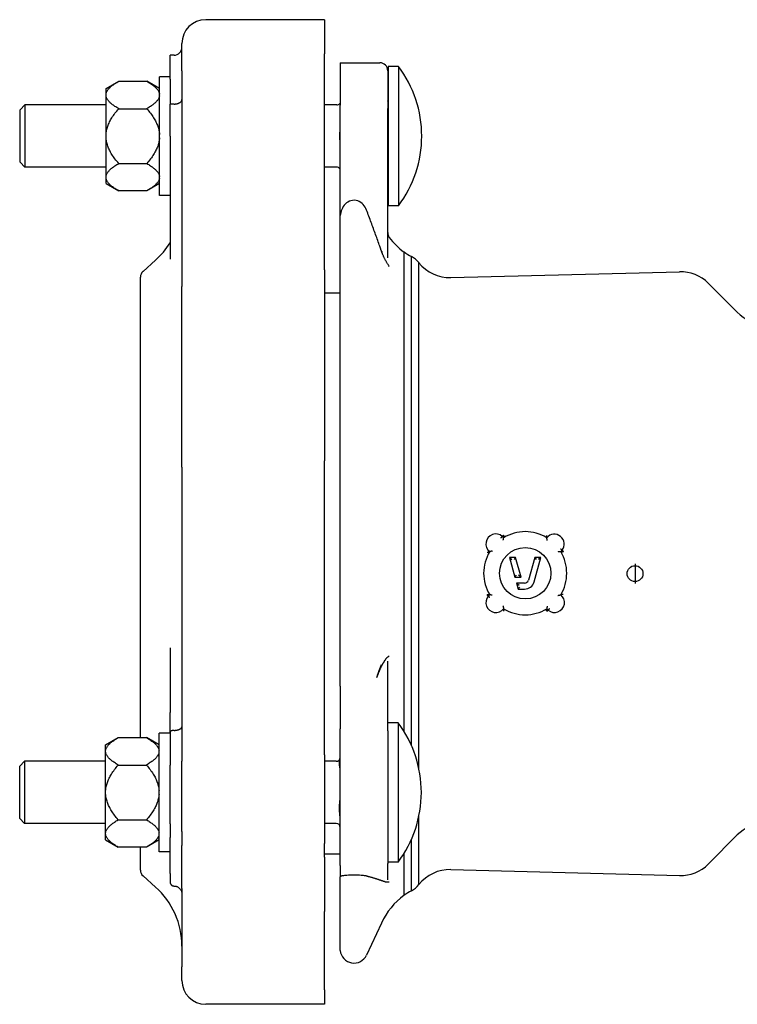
# Model space of a CAD drawing. Header units: millimetres. Extents: x 287 to 4370, y 26 to 844.
# Tile 2 of 5: x 569 to 750, y 289 to 538. Entities that reach past the tile are written whole.
import ezdxf

# ---------------------------------------------------------------- set-up
doc = ezdxf.new("R2010")
doc.units = ezdxf.units.MM
doc.layers.add('DETAIL', color=2, linetype='Continuous')
doc.layers.add('ORIGIN', color=6, linetype='Continuous')

msp = doc.modelspace()

# ---------------------------------------------------------------- linework, layer by layer
at = {"layer": 'DETAIL'}
for p, q in [((645.57, 537.89), (615.57, 537.89)), ((645.57, 537.89), (645.57, 529.24)), ((609.57, 525), (609.57, 531.89)), ((606.57, 522.91), (606.57, 528.93)), ((607.57, 528.93), (606.57, 528.93)), ((645.57, 474.75), (645.57, 529.24)), ((609.57, 525), (609.57, 470.52)), ((649.57, 527), (649.57, 516.32)), ((649.57, 527), (659.57, 527)), ((661.57, 525), (661.57, 515.47)), ((661.67, 526.1), (661.67, 490.9)), ((664.28, 526.1), (661.67, 526.1)), ((664.28, 526.1), (664.28, 490.9)), ((590.39, 520.5), (593.59, 522.35)), ((593.59, 522.35), (600.69, 522.35)), ((603.89, 520.5), (600.69, 522.35)), ((603.89, 493.5), (603.89, 523.5)), ((606.57, 523.5), (603.89, 523.5)), ((606.57, 522.91), (606.57, 516.59)), ((590.39, 519.1), (590.39, 520.5)), ((590.39, 518.67), (590.39, 519.1)), ((590.39, 508.94), (590.39, 518.67)), ((568.67, 515.13), (569.89, 516.35)), ((568.67, 501.87), (568.67, 515.13)), ((569.89, 516.35), (569.89, 500.65)), ((590.39, 516.35), (569.89, 516.35)), ((593.59, 515.42), (600.69, 515.42)), ((607.57, 516.59), (606.57, 516.59)), ((606.57, 508.49), (606.57, 516.59)), ((648.67, 516.35), (645.57, 516.35)), ((649.57, 488.41), (649.57, 516.32)), ((661.57, 479.82), (661.57, 515.47)), ((590.39, 508.06), (590.39, 508.94)), ((590.39, 498.33), (590.39, 508.06)), ((606.57, 508.49), (606.57, 482.18)), ((568.67, 501.87), (569.89, 500.65)), ((590.39, 500.65), (569.89, 500.65)), ((593.59, 501.57), (600.69, 501.57)), ((648.67, 500.65), (645.57, 500.65)), ((590.39, 497.89), (590.39, 498.33)), ((590.39, 496.49), (590.39, 497.89)), ((590.39, 496.49), (593.59, 494.65)), ((603.89, 496.49), (600.69, 494.65)), ((600.69, 494.65), (593.59, 494.65)), ((606.57, 493.5), (603.89, 493.5)), ((664.28, 490.9), (661.67, 490.9)), ((649.57, 369.6), (649.57, 488.41)), ((606.57, 482.18), (606.57, 477.43)), ((661.57, 477.72), (661.57, 479.82)), ((665.7, 358.13), (665.7, 479.22)), ((667.59, 354.53), (667.59, 478.08)), ((599.74, 474.34), (602.88, 477.14)), ((669.44, 348.76), (669.44, 476.53)), ((599.07, 356.6), (599.07, 472.85)), ((645.57, 474.75), (645.57, 426.45)), ((677.53, 472.75), (735.26, 474.24)), ((609.57, 424.88), (609.57, 470.52)), ((749.91, 463.99), (742.59, 471.31)), ((649.57, 468.85), (645.57, 468.85)), ((645.57, 352.23), (645.57, 426.45)), ((609.57, 424.88), (609.57, 350.66)), ((690.52, 407.41), (690.52, 407.41)), ((690.85, 407.07), (690.52, 407.41)), ((705.28, 403.56), (705.64, 403.91)), ((692.31, 402.1), (692.97, 401.6)), ((692.31, 402.1), (693.71, 397.1)), ((693.87, 402.1), (692.31, 402.1)), ((693.87, 402.1), (693.49, 401.6)), ((695.27, 397.1), (693.87, 402.1)), ((698.74, 402.1), (697.13, 396.33)), ((698.57, 395.93), (700.3, 402.1)), ((698.74, 402.1), (699.12, 401.6)), ((700.3, 402.1), (698.74, 402.1)), ((700.3, 402.1), (699.64, 401.6)), ((693.71, 397.1), (694.09, 397.6)), ((693.71, 397.1), (695.27, 397.1)), ((696.16, 395.6), (694.13, 395.6)), ((694.13, 395.6), (694.79, 395.1)), ((694.13, 395.6), (694.55, 394.1)), ((695.27, 397.1), (694.61, 397.6)), ((694.55, 394.1), (694.93, 394.6)), ((694.55, 394.1), (696.16, 394.1)), ((687.34, 392.64), (686.97, 392.29)), ((686.97, 392.29), (686.97, 392.29)), ((701.76, 389.13), (702.11, 388.78)), ((702.11, 388.78), (702.11, 388.78)), ((606.57, 379.22), (606.57, 372.97)), ((661.57, 358.34), (661.57, 375.92)), ((606.57, 372.97), (606.57, 362.91)), ((649.57, 369.6), (649.57, 368.07)), ((649.57, 368.07), (649.57, 358.77)), ((606.57, 357.94), (606.57, 362.91)), ((649.57, 324.29), (649.57, 358.77)), ((664.18, 360.35), (661.57, 360.35)), ((661.57, 358.34), (661.57, 324.79)), ((664.18, 360.35), (664.18, 325.15)), ((590.29, 354.75), (593.49, 356.6)), ((593.49, 356.6), (600.59, 356.6)), ((603.79, 354.75), (600.59, 356.6)), ((603.79, 327.75), (603.79, 357.75)), ((606.57, 357.75), (603.79, 357.75)), ((606.57, 357.94), (606.57, 349.62)), ((590.29, 353.35), (590.29, 354.75)), ((590.29, 352.92), (590.29, 353.35)), ((590.29, 343.19), (590.29, 352.92)), ((609.57, 332.84), (609.57, 350.66)), ((645.57, 352.23), (645.57, 329.84)), ((568.57, 349.38), (569.79, 350.6)), ((568.57, 336.12), (568.57, 349.38)), ((569.79, 350.6), (569.79, 334.9)), ((590.29, 350.6), (569.79, 350.6)), ((593.49, 349.67), (600.59, 349.67)), ((606.57, 334.82), (606.57, 349.62)), ((648.57, 350.6), (645.57, 350.6)), ((590.29, 342.31), (590.29, 343.19)), ((590.29, 332.58), (590.29, 342.31)), ((568.57, 336.12), (569.79, 334.9)), ((593.49, 335.82), (600.59, 335.82)), ((669.44, 319.47), (669.44, 336.73)), ((590.29, 334.9), (569.79, 334.9)), ((606.57, 334.82), (606.57, 331.36)), ((648.57, 334.9), (645.57, 334.9)), ((590.29, 332.14), (590.29, 332.58)), ((590.29, 330.74), (590.29, 332.14)), ((590.29, 330.74), (593.49, 328.9)), ((603.79, 330.74), (600.59, 328.9)), ((606.57, 322.28), (606.57, 331.36)), ((609.57, 332.84), (609.57, 329.37)), ((667.59, 317.91), (667.59, 330.97)), ((749.91, 332), (742.59, 324.68)), ((600.59, 328.9), (593.49, 328.9)), ((599.07, 323.15), (599.07, 328.9)), ((609.57, 318.44), (609.57, 329.37)), ((645.57, 326.38), (645.57, 329.84)), ((606.57, 327.75), (603.79, 327.75)), ((649.57, 327.15), (645.57, 327.15)), ((645.57, 326.38), (645.57, 312.65)), ((665.7, 316.78), (665.7, 327.37)), ((649.57, 324.29), (649.57, 321.47)), ((664.18, 325.15), (661.57, 325.15)), ((661.57, 320.66), (661.57, 324.79)), ((599.74, 321.66), (602.88, 318.85)), ((606.57, 322.28), (606.57, 320.13)), ((649.57, 302.81), (649.57, 321.47)), ((677.53, 323.25), (735.26, 321.76)), ((609.57, 318.44), (609.57, 298.69)), ((645.57, 292.89), (645.57, 312.65)), ((659.99, 309.75), (656.23, 301.67)), ((609.57, 295.24), (609.57, 298.69)), ((645.57, 292.89), (645.57, 289.24)), ((645.57, 289.24), (615.57, 289.24))]:
    msp.add_line(p, q, dxfattribs=at)
at = {"layer": 'DETAIL', "flags": 128}
for points in [[(590.39, 519.1), (590.41, 519.23), (590.44, 519.36), (590.48, 519.49), (590.53, 519.62), (590.59, 519.75), (590.66, 519.88), (590.74, 520.01), (590.83, 520.14), (590.92, 520.27), (591.03, 520.4), (591.15, 520.53), (591.27, 520.67), (591.41, 520.8), (591.56, 520.93), (591.71, 521.07), (591.88, 521.21), (592.05, 521.34), (592.24, 521.48), (592.44, 521.62), (592.65, 521.76), (592.86, 521.91), (593.09, 522.05), (593.34, 522.2), (593.59, 522.35)], [(600.69, 522.35), (600.94, 522.2), (601.18, 522.05), (601.41, 521.91), (601.63, 521.76), (601.84, 521.62), (602.04, 521.48), (602.23, 521.34), (602.4, 521.21), (602.57, 521.07), (602.72, 520.93), (602.87, 520.8), (603.01, 520.67), (603.13, 520.53), (603.25, 520.4), (603.36, 520.27), (603.45, 520.14), (603.54, 520.01), (603.62, 519.88), (603.69, 519.75), (603.75, 519.62), (603.8, 519.49), (603.84, 519.36), (603.87, 519.23), (603.89, 519.1)], [(593.59, 515.42), (593.34, 515.57), (593.09, 515.72), (592.86, 515.86), (592.65, 516.01), (592.44, 516.15), (592.24, 516.29), (592.05, 516.43), (591.88, 516.56), (591.71, 516.7), (591.56, 516.84), (591.41, 516.97), (591.27, 517.1), (591.15, 517.24), (591.03, 517.37), (590.92, 517.5), (590.83, 517.63), (590.74, 517.76), (590.66, 517.89), (590.59, 518.02), (590.53, 518.15), (590.48, 518.28), (590.44, 518.41), (590.41, 518.54), (590.39, 518.67)], [(603.89, 518.67), (603.87, 518.54), (603.84, 518.41), (603.8, 518.28), (603.75, 518.15), (603.69, 518.02), (603.62, 517.89), (603.54, 517.76), (603.45, 517.63), (603.36, 517.5), (603.25, 517.37), (603.13, 517.24), (603.01, 517.1), (602.87, 516.97), (602.72, 516.84), (602.57, 516.7), (602.4, 516.56), (602.23, 516.43), (602.04, 516.29), (601.84, 516.15), (601.63, 516.01), (601.41, 515.86), (601.18, 515.72), (600.94, 515.57), (600.69, 515.42)], [(607.57, 516.59), (607.7, 516.59), (607.83, 516.6), (607.96, 516.61), (608.09, 516.62), (608.22, 516.65), (608.34, 516.67), (608.46, 516.7), (608.58, 516.74), (608.69, 516.78), (608.79, 516.82), (608.89, 516.86), (608.99, 516.91), (609.08, 516.97), (609.16, 517.02), (609.24, 517.08), (609.3, 517.14), (609.37, 517.21), (609.42, 517.28), (609.46, 517.34), (609.5, 517.41), (609.53, 517.48), (609.55, 517.56), (609.57, 517.63), (609.57, 517.7)], [(590.39, 508.94), (590.41, 509.2), (590.44, 509.45), (590.48, 509.71), (590.53, 509.97), (590.59, 510.23), (590.66, 510.49), (590.74, 510.75), (590.83, 511.01), (590.92, 511.27), (591.03, 511.53), (591.15, 511.8), (591.27, 512.06), (591.41, 512.33), (591.56, 512.6), (591.71, 512.87), (591.88, 513.14), (592.05, 513.41), (592.24, 513.69), (592.44, 513.97), (592.65, 514.26), (592.86, 514.54), (593.09, 514.83), (593.34, 515.13), (593.59, 515.42)], [(600.69, 515.42), (600.94, 515.13), (601.18, 514.83), (601.41, 514.54), (601.63, 514.26), (601.84, 513.97), (602.04, 513.69), (602.23, 513.41), (602.4, 513.14), (602.57, 512.87), (602.72, 512.6), (602.87, 512.33), (603.01, 512.06), (603.13, 511.8), (603.25, 511.53), (603.36, 511.27), (603.45, 511.01), (603.54, 510.75), (603.62, 510.49), (603.69, 510.23), (603.75, 509.97), (603.8, 509.71), (603.84, 509.45), (603.87, 509.2), (603.89, 508.94)], [(649.57, 516.76), (649.56, 516.76), (649.56, 516.76), (649.55, 516.76), (649.55, 516.76), (649.54, 516.76), (649.53, 516.75), (649.53, 516.75), (649.52, 516.75), (649.52, 516.75), (649.51, 516.75), (649.51, 516.75), (649.5, 516.75), (649.5, 516.75), (649.49, 516.75), (649.49, 516.75), (649.49, 516.75), (649.48, 516.75), (649.48, 516.75), (649.48, 516.75), (649.47, 516.75), (649.47, 516.75), (649.47, 516.75), (649.47, 516.75), (649.47, 516.75)], [(649.57, 506.9), (649.56, 507.03), (649.55, 507.17), (649.53, 507.31), (649.52, 507.45), (649.51, 507.59), (649.5, 507.74), (649.49, 507.88), (649.48, 508.01), (649.48, 508.15), (649.47, 508.29), (649.47, 508.42), (649.47, 508.55), (649.47, 508.68), (649.47, 508.81), (649.48, 508.95), (649.48, 509.08), (649.49, 509.22), (649.5, 509.36), (649.51, 509.5), (649.52, 509.64), (649.53, 509.78), (649.55, 509.92), (649.56, 510.06), (649.57, 510.2)], [(593.59, 501.57), (593.34, 501.87), (593.09, 502.16), (592.86, 502.45), (592.65, 502.74), (592.44, 503.02), (592.24, 503.3), (592.05, 503.58), (591.88, 503.85), (591.71, 504.13), (591.56, 504.4), (591.41, 504.67), (591.27, 504.93), (591.15, 505.2), (591.03, 505.46), (590.92, 505.72), (590.83, 505.99), (590.74, 506.25), (590.66, 506.51), (590.59, 506.76), (590.53, 507.02), (590.48, 507.28), (590.44, 507.54), (590.41, 507.8), (590.39, 508.06)], [(603.89, 508.06), (603.87, 507.8), (603.84, 507.54), (603.8, 507.28), (603.75, 507.02), (603.69, 506.76), (603.62, 506.51), (603.54, 506.25), (603.45, 505.99), (603.36, 505.72), (603.25, 505.46), (603.13, 505.2), (603.01, 504.93), (602.87, 504.67), (602.72, 504.4), (602.57, 504.13), (602.4, 503.85), (602.23, 503.58), (602.04, 503.3), (601.84, 503.02), (601.63, 502.74), (601.41, 502.45), (601.18, 502.16), (600.94, 501.87), (600.69, 501.57)], [(590.39, 498.33), (590.41, 498.46), (590.44, 498.59), (590.48, 498.72), (590.53, 498.85), (590.59, 498.98), (590.66, 499.11), (590.74, 499.24), (590.83, 499.37), (590.92, 499.5), (591.03, 499.63), (591.15, 499.76), (591.27, 499.89), (591.41, 500.03), (591.56, 500.16), (591.71, 500.29), (591.88, 500.43), (592.05, 500.57), (592.24, 500.71), (592.44, 500.85), (592.65, 500.99), (592.86, 501.13), (593.09, 501.28), (593.34, 501.42), (593.59, 501.57)], [(600.69, 501.57), (600.94, 501.42), (601.18, 501.28), (601.41, 501.13), (601.63, 500.99), (601.84, 500.85), (602.04, 500.71), (602.23, 500.57), (602.4, 500.43), (602.57, 500.29), (602.72, 500.16), (602.87, 500.03), (603.01, 499.89), (603.13, 499.76), (603.25, 499.63), (603.36, 499.5), (603.45, 499.37), (603.54, 499.24), (603.62, 499.11), (603.69, 498.98), (603.75, 498.85), (603.8, 498.72), (603.84, 498.59), (603.87, 498.46), (603.89, 498.33)], [(649.57, 500.24), (649.56, 500.24), (649.55, 500.24), (649.53, 500.24), (649.52, 500.24), (649.51, 500.24), (649.5, 500.24), (649.49, 500.24), (649.48, 500.24), (649.48, 500.24), (649.47, 500.25), (649.47, 500.25), (649.47, 500.25), (649.47, 500.25), (649.47, 500.25), (649.48, 500.25), (649.48, 500.25), (649.49, 500.25), (649.5, 500.25), (649.51, 500.25), (649.52, 500.25), (649.53, 500.26), (649.55, 500.26), (649.56, 500.26), (649.57, 500.26)], [(593.59, 494.65), (593.34, 494.8), (593.09, 494.94), (592.86, 495.09), (592.65, 495.23), (592.44, 495.37), (592.24, 495.51), (592.05, 495.65), (591.88, 495.79), (591.71, 495.92), (591.56, 496.06), (591.41, 496.19), (591.27, 496.33), (591.15, 496.46), (591.03, 496.59), (590.92, 496.72), (590.83, 496.85), (590.74, 496.98), (590.66, 497.11), (590.59, 497.24), (590.53, 497.37), (590.48, 497.5), (590.44, 497.63), (590.41, 497.76), (590.39, 497.89)], [(603.89, 497.89), (603.87, 497.76), (603.84, 497.63), (603.8, 497.5), (603.75, 497.37), (603.69, 497.24), (603.62, 497.11), (603.54, 496.98), (603.45, 496.85), (603.36, 496.72), (603.25, 496.59), (603.13, 496.46), (603.01, 496.33), (602.87, 496.19), (602.72, 496.06), (602.57, 495.92), (602.4, 495.79), (602.23, 495.65), (602.04, 495.51), (601.84, 495.37), (601.63, 495.23), (601.41, 495.09), (601.18, 494.94), (600.94, 494.8), (600.69, 494.65)], [(656.23, 489.82), (656.07, 490.18), (655.87, 490.54), (655.64, 490.89), (655.39, 491.2), (655.09, 491.49), (654.75, 491.75), (654.38, 491.97), (654, 492.13), (653.57, 492.24), (653.14, 492.28), (652.71, 492.26), (652.27, 492.18), (651.87, 492.04), (651.5, 491.84), (651.14, 491.6), (650.83, 491.32), (650.56, 491.02), (650.32, 490.68), (650.11, 490.32), (649.94, 489.96), (649.8, 489.6), (649.7, 489.21), (649.62, 488.81), (649.57, 488.41)], [(659.57, 480.67), (659.44, 481.03), (659.31, 481.4), (659.18, 481.77), (659.05, 482.14), (658.91, 482.52), (658.78, 482.89), (658.65, 483.26), (658.51, 483.64), (658.38, 484.02), (658.24, 484.39), (658.1, 484.77), (657.96, 485.15), (657.82, 485.54), (657.68, 485.92), (657.54, 486.3), (657.4, 486.69), (657.25, 487.07), (657.11, 487.46), (656.96, 487.85), (656.82, 488.24), (656.67, 488.63), (656.52, 489.03), (656.37, 489.42), (656.23, 489.82)], [(660.13, 479.1), (660.11, 479.17), (660.08, 479.23), (660.06, 479.3), (660.03, 479.36), (660.01, 479.43), (659.99, 479.49), (659.96, 479.55), (659.94, 479.62), (659.92, 479.68), (659.9, 479.75), (659.87, 479.81), (659.85, 479.88), (659.83, 479.94), (659.8, 480.01), (659.78, 480.07), (659.76, 480.14), (659.73, 480.2), (659.71, 480.27), (659.69, 480.33), (659.66, 480.4), (659.64, 480.47), (659.62, 480.53), (659.59, 480.6), (659.57, 480.67)], [(659.99, 479.45), (660, 479.44), (660, 479.42), (660.01, 479.4), (660.02, 479.39), (660.02, 479.37), (660.03, 479.35), (660.03, 479.34), (660.04, 479.32), (660.04, 479.3), (660.05, 479.29), (660.06, 479.27), (660.06, 479.25), (660.07, 479.24), (660.07, 479.22), (660.08, 479.21), (660.08, 479.19), (660.09, 479.17), (660.1, 479.16), (660.1, 479.14), (660.11, 479.12), (660.11, 479.11), (660.12, 479.09), (660.12, 479.07), (660.13, 479.06)], [(660.13, 479.06), (660.12, 479.07), (660.12, 479.09), (660.11, 479.11), (660.11, 479.12), (660.1, 479.14), (660.09, 479.16), (660.09, 479.17), (660.08, 479.19), (660.08, 479.2), (660.07, 479.22), (660.07, 479.24), (660.06, 479.25), (660.05, 479.27), (660.05, 479.29), (660.04, 479.3), (660.04, 479.32), (660.03, 479.34), (660.03, 479.35), (660.02, 479.37), (660.02, 479.39), (660.01, 479.4), (660, 479.42), (660, 479.44), (659.99, 479.45)], [(660.37, 478.5), (660.36, 478.52), (660.35, 478.55), (660.34, 478.58), (660.33, 478.6), (660.32, 478.63), (660.31, 478.65), (660.3, 478.68), (660.29, 478.7), (660.28, 478.73), (660.27, 478.75), (660.26, 478.78), (660.25, 478.81), (660.24, 478.83), (660.23, 478.86), (660.22, 478.88), (660.21, 478.91), (660.2, 478.93), (660.19, 478.96), (660.18, 478.98), (660.17, 479.01), (660.16, 479.03), (660.15, 479.06), (660.14, 479.08), (660.13, 479.1)], [(661.97, 475.56), (661.89, 475.68), (661.81, 475.79), (661.73, 475.91), (661.66, 476.03), (661.58, 476.15), (661.51, 476.27), (661.43, 476.39), (661.36, 476.51), (661.29, 476.63), (661.22, 476.75), (661.15, 476.87), (661.09, 477), (661.02, 477.12), (660.96, 477.24), (660.89, 477.37), (660.83, 477.49), (660.77, 477.62), (660.71, 477.74), (660.65, 477.87), (660.59, 477.99), (660.53, 478.12), (660.48, 478.25), (660.42, 478.37), (660.37, 478.5)], [(690.18, 407.05), (690.2, 407.07), (690.22, 407.1), (690.24, 407.12), (690.27, 407.15), (690.29, 407.17), (690.31, 407.19), (690.33, 407.21), (690.35, 407.23), (690.37, 407.25), (690.39, 407.27), (690.4, 407.29), (690.42, 407.31), (690.44, 407.32), (690.45, 407.34), (690.46, 407.35), (690.48, 407.37), (690.49, 407.38), (690.5, 407.39), (690.5, 407.39), (690.51, 407.4), (690.52, 407.41), (690.52, 407.41), (690.52, 407.41), (690.52, 407.41)], [(690.52, 407.41), (690.53, 407.41), (690.53, 407.41), (690.54, 407.41), (690.54, 407.42), (690.55, 407.42), (690.56, 407.43), (690.57, 407.43), (690.58, 407.44), (690.6, 407.45), (690.61, 407.46), (690.63, 407.47), (690.64, 407.49), (690.66, 407.5), (690.68, 407.51), (690.69, 407.53), (690.71, 407.55), (690.73, 407.57), (690.75, 407.58), (690.77, 407.6), (690.79, 407.62), (690.82, 407.65), (690.84, 407.67), (690.86, 407.69), (690.88, 407.71)], [(690.77, 406.43), (690.77, 406.47), (690.78, 406.5), (690.78, 406.54), (690.79, 406.58), (690.79, 406.62), (690.79, 406.65), (690.8, 406.69), (690.8, 406.72), (690.81, 406.76), (690.81, 406.79), (690.82, 406.82), (690.82, 406.86), (690.82, 406.89), (690.83, 406.92), (690.83, 406.94), (690.83, 406.97), (690.84, 406.99), (690.84, 407.01), (690.84, 407.03), (690.84, 407.04), (690.84, 407.06), (690.85, 407.06), (690.85, 407.07), (690.85, 407.07)], [(690.95, 407.64), (690.94, 407.6), (690.94, 407.57), (690.93, 407.54), (690.93, 407.5), (690.92, 407.47), (690.92, 407.44), (690.91, 407.41), (690.91, 407.38), (690.9, 407.35), (690.9, 407.32), (690.89, 407.29), (690.89, 407.26), (690.88, 407.24), (690.88, 407.21), (690.87, 407.19), (690.87, 407.17), (690.87, 407.15), (690.86, 407.13), (690.86, 407.11), (690.86, 407.1), (690.85, 407.09), (690.85, 407.08), (690.85, 407.07), (690.85, 407.07)], [(701.69, 407.64), (701.7, 407.6), (701.7, 407.57), (701.71, 407.53), (701.71, 407.5), (701.71, 407.47), (701.72, 407.43), (701.72, 407.4), (701.72, 407.37), (701.73, 407.34), (701.73, 407.31), (701.74, 407.28), (701.74, 407.26), (701.74, 407.23), (701.75, 407.21), (701.75, 407.18), (701.75, 407.16), (701.76, 407.14), (701.76, 407.12), (701.76, 407.11), (701.76, 407.1), (701.76, 407.09), (701.76, 407.08), (701.76, 407.07), (701.76, 407.07)], [(701.9, 406.39), (701.89, 406.43), (701.88, 406.47), (701.88, 406.51), (701.87, 406.54), (701.86, 406.58), (701.85, 406.62), (701.84, 406.66), (701.83, 406.7), (701.83, 406.73), (701.82, 406.77), (701.81, 406.8), (701.81, 406.84), (701.8, 406.87), (701.79, 406.9), (701.79, 406.93), (701.78, 406.96), (701.78, 406.98), (701.78, 407), (701.77, 407.02), (701.77, 407.04), (701.77, 407.05), (701.77, 407.06), (701.77, 407.07), (701.76, 407.07)], [(686.71, 403.43), (686.75, 403.43), (686.79, 403.44), (686.82, 403.44), (686.86, 403.45), (686.89, 403.45), (686.93, 403.46), (686.96, 403.47), (686.99, 403.47), (687.03, 403.48), (687.06, 403.48), (687.09, 403.49), (687.12, 403.5), (687.15, 403.5), (687.18, 403.51), (687.2, 403.51), (687.23, 403.52), (687.25, 403.53), (687.27, 403.53), (687.29, 403.54), (687.3, 403.54), (687.32, 403.55), (687.32, 403.55), (687.33, 403.56), (687.34, 403.56)], [(688.03, 403.72), (687.99, 403.71), (687.95, 403.7), (687.91, 403.69), (687.87, 403.68), (687.84, 403.67), (687.8, 403.66), (687.76, 403.65), (687.72, 403.64), (687.69, 403.63), (687.65, 403.62), (687.61, 403.62), (687.58, 403.61), (687.55, 403.6), (687.51, 403.6), (687.48, 403.59), (687.46, 403.58), (687.43, 403.58), (687.41, 403.57), (687.39, 403.57), (687.37, 403.57), (687.35, 403.56), (687.34, 403.56), (687.34, 403.56), (687.34, 403.56)], [(704.63, 403.64), (704.67, 403.63), (704.71, 403.63), (704.75, 403.63), (704.78, 403.62), (704.82, 403.62), (704.86, 403.61), (704.89, 403.61), (704.93, 403.6), (704.96, 403.6), (705, 403.6), (705.03, 403.59), (705.06, 403.59), (705.09, 403.59), (705.12, 403.58), (705.15, 403.58), (705.17, 403.57), (705.19, 403.57), (705.21, 403.57), (705.23, 403.57), (705.25, 403.57), (705.26, 403.56), (705.27, 403.56), (705.27, 403.56), (705.28, 403.56)], [(705.26, 404.24), (705.29, 404.22), (705.31, 404.2), (705.34, 404.18), (705.36, 404.16), (705.38, 404.14), (705.41, 404.12), (705.43, 404.1), (705.45, 404.08), (705.47, 404.06), (705.49, 404.04), (705.51, 404.02), (705.53, 404.01), (705.54, 403.99), (705.56, 403.98), (705.57, 403.97), (705.59, 403.95), (705.6, 403.94), (705.61, 403.93), (705.62, 403.93), (705.62, 403.92), (705.63, 403.92), (705.63, 403.91), (705.64, 403.91), (705.64, 403.91)], [(705.92, 403.44), (705.88, 403.44), (705.84, 403.45), (705.81, 403.45), (705.77, 403.46), (705.74, 403.47), (705.7, 403.47), (705.66, 403.48), (705.63, 403.48), (705.6, 403.49), (705.56, 403.49), (705.53, 403.5), (705.5, 403.51), (705.47, 403.51), (705.44, 403.52), (705.41, 403.52), (705.39, 403.53), (705.36, 403.53), (705.34, 403.54), (705.33, 403.54), (705.31, 403.55), (705.3, 403.55), (705.29, 403.55), (705.28, 403.56), (705.28, 403.56)], [(706.02, 403.54), (705.99, 403.56), (705.97, 403.58), (705.94, 403.6), (705.92, 403.63), (705.9, 403.65), (705.87, 403.67), (705.85, 403.69), (705.83, 403.72), (705.8, 403.74), (705.78, 403.76), (705.76, 403.77), (705.75, 403.79), (705.73, 403.81), (705.71, 403.82), (705.7, 403.84), (705.68, 403.85), (705.67, 403.86), (705.66, 403.88), (705.65, 403.88), (705.65, 403.89), (705.64, 403.9), (705.64, 403.9), (705.64, 403.91), (705.64, 403.91)], [(686.62, 392.67), (686.64, 392.65), (686.67, 392.62), (686.69, 392.6), (686.71, 392.58), (686.74, 392.56), (686.76, 392.53), (686.78, 392.51), (686.8, 392.49), (686.82, 392.47), (686.84, 392.45), (686.86, 392.43), (686.88, 392.41), (686.89, 392.4), (686.91, 392.38), (686.92, 392.37), (686.93, 392.35), (686.94, 392.34), (686.95, 392.33), (686.96, 392.32), (686.96, 392.31), (686.97, 392.3), (686.97, 392.3), (686.97, 392.29), (686.97, 392.29)], [(686.72, 392.77), (686.76, 392.76), (686.79, 392.75), (686.83, 392.75), (686.86, 392.74), (686.9, 392.74), (686.93, 392.73), (686.97, 392.73), (687, 392.72), (687.03, 392.72), (687.06, 392.71), (687.09, 392.7), (687.12, 392.7), (687.15, 392.69), (687.18, 392.69), (687.21, 392.68), (687.23, 392.68), (687.25, 392.67), (687.27, 392.67), (687.29, 392.66), (687.3, 392.66), (687.32, 392.66), (687.33, 392.65), (687.33, 392.65), (687.34, 392.65)], [(687.34, 391.95), (687.31, 391.97), (687.29, 391.99), (687.27, 392.02), (687.24, 392.04), (687.22, 392.06), (687.2, 392.08), (687.18, 392.1), (687.15, 392.12), (687.13, 392.14), (687.11, 392.16), (687.1, 392.17), (687.08, 392.19), (687.06, 392.21), (687.05, 392.22), (687.03, 392.23), (687.02, 392.24), (687.01, 392.26), (687, 392.26), (686.99, 392.27), (686.98, 392.28), (686.98, 392.28), (686.97, 392.29), (686.97, 392.29), (686.97, 392.29)], [(687.98, 392.57), (687.94, 392.57), (687.9, 392.58), (687.87, 392.58), (687.83, 392.58), (687.79, 392.59), (687.75, 392.59), (687.72, 392.6), (687.68, 392.6), (687.65, 392.6), (687.62, 392.61), (687.58, 392.61), (687.55, 392.62), (687.52, 392.62), (687.49, 392.62), (687.47, 392.63), (687.44, 392.63), (687.42, 392.63), (687.4, 392.64), (687.38, 392.64), (687.36, 392.64), (687.35, 392.64), (687.34, 392.64), (687.34, 392.64), (687.34, 392.64)], [(704.58, 392.49), (704.62, 392.5), (704.66, 392.51), (704.7, 392.52), (704.74, 392.53), (704.78, 392.54), (704.81, 392.55), (704.85, 392.56), (704.89, 392.57), (704.93, 392.57), (704.96, 392.58), (705, 392.59), (705.03, 392.6), (705.07, 392.6), (705.1, 392.61), (705.13, 392.62), (705.16, 392.62), (705.18, 392.63), (705.21, 392.63), (705.23, 392.63), (705.24, 392.64), (705.26, 392.64), (705.27, 392.64), (705.27, 392.64), (705.28, 392.64)], [(705.92, 392.77), (705.89, 392.77), (705.85, 392.76), (705.81, 392.76), (705.78, 392.75), (705.74, 392.75), (705.7, 392.74), (705.67, 392.74), (705.63, 392.73), (705.6, 392.73), (705.57, 392.72), (705.53, 392.71), (705.5, 392.71), (705.47, 392.7), (705.44, 392.69), (705.42, 392.69), (705.39, 392.68), (705.37, 392.68), (705.35, 392.67), (705.33, 392.67), (705.31, 392.66), (705.3, 392.66), (705.29, 392.65), (705.28, 392.65), (705.28, 392.65)], [(690.69, 389.83), (690.7, 389.79), (690.71, 389.75), (690.72, 389.71), (690.73, 389.67), (690.74, 389.63), (690.75, 389.59), (690.76, 389.56), (690.77, 389.52), (690.78, 389.48), (690.79, 389.45), (690.79, 389.41), (690.8, 389.38), (690.81, 389.34), (690.81, 389.31), (690.82, 389.28), (690.82, 389.25), (690.83, 389.23), (690.83, 389.2), (690.84, 389.18), (690.84, 389.17), (690.84, 389.15), (690.85, 389.14), (690.85, 389.14), (690.85, 389.13)], [(690.96, 388.56), (690.95, 388.6), (690.95, 388.63), (690.94, 388.66), (690.94, 388.7), (690.93, 388.73), (690.93, 388.76), (690.92, 388.79), (690.92, 388.83), (690.91, 388.86), (690.91, 388.88), (690.9, 388.91), (690.9, 388.94), (690.89, 388.97), (690.89, 388.99), (690.88, 389.02), (690.88, 389.04), (690.87, 389.06), (690.87, 389.08), (690.86, 389.09), (690.86, 389.1), (690.86, 389.12), (690.85, 389.12), (690.85, 389.13), (690.85, 389.13)], [(701.69, 388.57), (701.69, 388.6), (701.7, 388.63), (701.7, 388.67), (701.71, 388.7), (701.71, 388.74), (701.72, 388.77), (701.72, 388.8), (701.73, 388.83), (701.73, 388.86), (701.74, 388.89), (701.74, 388.92), (701.74, 388.95), (701.75, 388.97), (701.75, 389), (701.75, 389.02), (701.76, 389.04), (701.76, 389.06), (701.76, 389.08), (701.76, 389.1), (701.76, 389.11), (701.76, 389.12), (701.76, 389.13), (701.77, 389.13), (701.76, 389.13)], [(701.84, 389.77), (701.84, 389.74), (701.83, 389.7), (701.83, 389.66), (701.83, 389.63), (701.82, 389.59), (701.82, 389.55), (701.81, 389.52), (701.81, 389.48), (701.8, 389.45), (701.8, 389.41), (701.8, 389.38), (701.79, 389.35), (701.79, 389.32), (701.78, 389.29), (701.78, 389.26), (701.78, 389.24), (701.78, 389.21), (701.77, 389.19), (701.77, 389.18), (701.77, 389.16), (701.77, 389.15), (701.77, 389.14), (701.77, 389.14), (701.76, 389.13)], [(701.77, 388.48), (701.8, 388.5), (701.82, 388.52), (701.84, 388.54), (701.86, 388.56), (701.88, 388.58), (701.9, 388.6), (701.92, 388.62), (701.93, 388.64), (701.95, 388.66), (701.97, 388.67), (701.99, 388.69), (702, 388.7), (702.02, 388.71), (702.03, 388.73), (702.04, 388.74), (702.05, 388.75), (702.06, 388.75), (702.07, 388.76), (702.08, 388.77), (702.09, 388.77), (702.1, 388.78), (702.1, 388.78), (702.1, 388.78), (702.11, 388.78)], [(702.45, 389.14), (702.43, 389.12), (702.4, 389.1), (702.38, 389.07), (702.36, 389.05), (702.34, 389.03), (702.32, 389), (702.3, 388.98), (702.28, 388.96), (702.26, 388.94), (702.24, 388.92), (702.22, 388.9), (702.21, 388.88), (702.19, 388.87), (702.18, 388.85), (702.16, 388.84), (702.15, 388.83), (702.14, 388.82), (702.13, 388.81), (702.12, 388.8), (702.12, 388.79), (702.11, 388.79), (702.11, 388.78), (702.11, 388.78), (702.11, 388.78)], [(659.99, 374.61), (660.03, 374.69), (660.07, 374.76), (660.11, 374.84), (660.16, 374.91), (660.2, 374.99), (660.24, 375.06), (660.28, 375.14), (660.33, 375.21), (660.37, 375.29), (660.41, 375.36), (660.46, 375.44), (660.5, 375.51), (660.55, 375.59), (660.59, 375.66), (660.64, 375.74), (660.69, 375.81), (660.73, 375.89), (660.78, 375.96), (660.83, 376.04), (660.88, 376.11), (660.93, 376.18), (660.98, 376.26), (661.03, 376.33), (661.08, 376.41)], [(661.08, 376.41), (661.11, 376.45), (661.14, 376.5), (661.17, 376.54), (661.21, 376.58), (661.24, 376.62), (661.28, 376.67), (661.31, 376.7), (661.35, 376.74), (661.38, 376.78), (661.42, 376.82), (661.46, 376.85), (661.49, 376.89), (661.53, 376.92), (661.57, 376.95), (661.61, 376.98), (661.65, 377.01), (661.69, 377.04), (661.73, 377.07), (661.77, 377.1), (661.81, 377.13), (661.85, 377.16), (661.89, 377.18), (661.93, 377.21), (661.97, 377.23)], [(658.83, 371.76), (658.86, 371.89), (658.9, 372.01), (658.94, 372.14), (658.98, 372.28), (659.02, 372.41), (659.07, 372.55), (659.11, 372.68), (659.16, 372.82), (659.2, 372.96), (659.25, 373.09), (659.3, 373.23), (659.35, 373.37), (659.4, 373.51), (659.45, 373.65), (659.5, 373.79), (659.55, 373.93), (659.6, 374.07), (659.66, 374.21), (659.72, 374.35), (659.77, 374.49), (659.83, 374.63), (659.88, 374.77), (659.94, 374.91), (659.99, 375.05)], [(659.99, 374.61), (659.93, 374.49), (659.87, 374.37), (659.81, 374.26), (659.75, 374.14), (659.69, 374.02), (659.64, 373.9), (659.58, 373.78), (659.53, 373.66), (659.48, 373.54), (659.43, 373.43), (659.37, 373.31), (659.33, 373.19), (659.28, 373.07), (659.23, 372.95), (659.18, 372.83), (659.14, 372.71), (659.1, 372.59), (659.05, 372.47), (659.01, 372.35), (658.97, 372.24), (658.94, 372.12), (658.9, 372), (658.86, 371.88), (658.83, 371.76)], [(607.57, 358.41), (607.5, 358.41), (607.44, 358.4), (607.37, 358.4), (607.31, 358.39), (607.25, 358.38), (607.18, 358.37), (607.12, 358.36), (607.07, 358.34), (607.01, 358.33), (606.96, 358.31), (606.91, 358.29), (606.86, 358.27), (606.81, 358.25), (606.77, 358.22), (606.74, 358.2), (606.7, 358.17), (606.67, 358.15), (606.64, 358.12), (606.62, 358.09), (606.6, 358.06), (606.59, 358.03), (606.58, 358), (606.57, 357.97), (606.57, 357.94)], [(607.57, 358.41), (607.7, 358.41), (607.83, 358.42), (607.96, 358.43), (608.09, 358.44), (608.22, 358.46), (608.34, 358.48), (608.46, 358.51), (608.58, 358.53), (608.69, 358.57), (608.79, 358.6), (608.89, 358.64), (608.99, 358.68), (609.08, 358.73), (609.16, 358.77), (609.24, 358.82), (609.3, 358.87), (609.37, 358.93), (609.42, 358.98), (609.46, 359.04), (609.5, 359.1), (609.53, 359.15), (609.55, 359.21), (609.57, 359.27), (609.57, 359.33)], [(590.29, 353.35), (590.31, 353.48), (590.34, 353.61), (590.38, 353.74), (590.43, 353.87), (590.49, 354), (590.56, 354.13), (590.64, 354.26), (590.73, 354.39), (590.82, 354.52), (590.93, 354.65), (591.05, 354.78), (591.17, 354.92), (591.31, 355.05), (591.46, 355.18), (591.61, 355.32), (591.78, 355.46), (591.95, 355.59), (592.14, 355.73), (592.34, 355.87), (592.55, 356.01), (592.76, 356.16), (592.99, 356.3), (593.24, 356.45), (593.49, 356.6)], [(600.59, 356.6), (600.84, 356.45), (601.08, 356.3), (601.31, 356.16), (601.53, 356.01), (601.74, 355.87), (601.94, 355.73), (602.13, 355.59), (602.3, 355.46), (602.47, 355.32), (602.62, 355.18), (602.77, 355.05), (602.91, 354.92), (603.03, 354.78), (603.15, 354.65), (603.26, 354.52), (603.35, 354.39), (603.44, 354.26), (603.52, 354.13), (603.59, 354), (603.65, 353.87), (603.7, 353.74), (603.74, 353.61), (603.77, 353.48), (603.79, 353.35)], [(593.49, 349.67), (593.24, 349.82), (592.99, 349.97), (592.76, 350.11), (592.55, 350.26), (592.34, 350.4), (592.14, 350.54), (591.95, 350.68), (591.78, 350.81), (591.61, 350.95), (591.46, 351.09), (591.31, 351.22), (591.17, 351.35), (591.05, 351.49), (590.93, 351.62), (590.82, 351.75), (590.73, 351.88), (590.64, 352.01), (590.56, 352.14), (590.49, 352.27), (590.43, 352.4), (590.38, 352.53), (590.34, 352.66), (590.31, 352.79), (590.29, 352.92)], [(603.79, 352.92), (603.77, 352.79), (603.74, 352.66), (603.7, 352.53), (603.65, 352.4), (603.59, 352.27), (603.52, 352.14), (603.44, 352.01), (603.35, 351.88), (603.26, 351.75), (603.15, 351.62), (603.03, 351.49), (602.91, 351.35), (602.77, 351.22), (602.62, 351.09), (602.47, 350.95), (602.3, 350.81), (602.13, 350.68), (601.94, 350.54), (601.74, 350.4), (601.53, 350.26), (601.31, 350.11), (601.08, 349.97), (600.84, 349.82), (600.59, 349.67)], [(649.57, 348.46), (649.56, 348.59), (649.55, 348.72), (649.53, 348.85), (649.51, 348.97), (649.49, 349.1), (649.47, 349.22), (649.44, 349.35), (649.42, 349.48), (649.4, 349.62), (649.38, 349.74), (649.37, 349.87), (649.37, 349.99), (649.37, 350.12), (649.38, 350.24), (649.4, 350.37), (649.42, 350.5), (649.44, 350.64), (649.47, 350.77), (649.49, 350.89), (649.51, 351.02), (649.53, 351.14), (649.55, 351.27), (649.56, 351.4), (649.57, 351.52)], [(590.29, 343.19), (590.31, 343.45), (590.34, 343.7), (590.38, 343.96), (590.43, 344.22), (590.49, 344.48), (590.56, 344.74), (590.64, 345), (590.73, 345.26), (590.82, 345.52), (590.93, 345.78), (591.05, 346.05), (591.17, 346.31), (591.31, 346.58), (591.46, 346.85), (591.61, 347.12), (591.78, 347.39), (591.95, 347.66), (592.14, 347.94), (592.34, 348.22), (592.55, 348.51), (592.76, 348.79), (592.99, 349.08), (593.24, 349.38), (593.49, 349.67)], [(600.59, 349.67), (600.84, 349.38), (601.08, 349.08), (601.31, 348.79), (601.53, 348.51), (601.74, 348.22), (601.94, 347.94), (602.13, 347.66), (602.3, 347.39), (602.47, 347.12), (602.62, 346.85), (602.77, 346.58), (602.91, 346.31), (603.03, 346.05), (603.15, 345.78), (603.26, 345.52), (603.35, 345.26), (603.44, 345), (603.52, 344.74), (603.59, 344.48), (603.65, 344.22), (603.7, 343.96), (603.74, 343.7), (603.77, 343.45), (603.79, 343.19)], [(593.49, 335.82), (593.24, 336.12), (592.99, 336.41), (592.76, 336.7), (592.55, 336.99), (592.34, 337.27), (592.14, 337.55), (591.95, 337.83), (591.78, 338.1), (591.61, 338.38), (591.46, 338.65), (591.31, 338.92), (591.17, 339.18), (591.05, 339.45), (590.93, 339.71), (590.82, 339.97), (590.73, 340.24), (590.64, 340.5), (590.56, 340.76), (590.49, 341.01), (590.43, 341.27), (590.38, 341.53), (590.34, 341.79), (590.31, 342.05), (590.29, 342.31)], [(603.79, 342.31), (603.77, 342.05), (603.74, 341.79), (603.7, 341.53), (603.65, 341.27), (603.59, 341.01), (603.52, 340.76), (603.44, 340.5), (603.35, 340.24), (603.26, 339.97), (603.15, 339.71), (603.03, 339.45), (602.91, 339.18), (602.77, 338.92), (602.62, 338.65), (602.47, 338.38), (602.3, 338.1), (602.13, 337.83), (601.94, 337.55), (601.74, 337.27), (601.53, 336.99), (601.31, 336.7), (601.08, 336.41), (600.84, 336.12), (600.59, 335.82)], [(649.57, 335.99), (649.56, 336.22), (649.55, 336.46), (649.53, 336.7), (649.51, 336.93), (649.49, 337.15), (649.47, 337.39), (649.44, 337.63), (649.42, 337.87), (649.4, 338.11), (649.38, 338.35), (649.37, 338.58), (649.37, 338.8), (649.37, 339.03), (649.38, 339.26), (649.4, 339.5), (649.42, 339.74), (649.44, 339.98), (649.47, 340.22), (649.49, 340.46), (649.51, 340.68), (649.53, 340.91), (649.55, 341.15), (649.56, 341.39), (649.57, 341.62)], [(590.29, 332.58), (590.31, 332.71), (590.34, 332.84), (590.38, 332.97), (590.43, 333.1), (590.49, 333.23), (590.56, 333.36), (590.64, 333.49), (590.73, 333.62), (590.82, 333.75), (590.93, 333.88), (591.05, 334.01), (591.17, 334.14), (591.31, 334.28), (591.46, 334.41), (591.61, 334.54), (591.78, 334.68), (591.95, 334.82), (592.14, 334.96), (592.34, 335.1), (592.55, 335.24), (592.76, 335.38), (592.99, 335.53), (593.24, 335.67), (593.49, 335.82)], [(600.59, 335.82), (600.84, 335.67), (601.08, 335.53), (601.31, 335.38), (601.53, 335.24), (601.74, 335.1), (601.94, 334.96), (602.13, 334.82), (602.3, 334.68), (602.47, 334.54), (602.62, 334.41), (602.77, 334.28), (602.91, 334.14), (603.03, 334.01), (603.15, 333.88), (603.26, 333.75), (603.35, 333.62), (603.44, 333.49), (603.52, 333.36), (603.59, 333.23), (603.65, 333.1), (603.7, 332.97), (603.74, 332.84), (603.77, 332.71), (603.79, 332.58)], [(593.49, 328.9), (593.24, 329.05), (592.99, 329.19), (592.76, 329.34), (592.55, 329.48), (592.34, 329.62), (592.14, 329.76), (591.95, 329.9), (591.78, 330.04), (591.61, 330.17), (591.46, 330.31), (591.31, 330.44), (591.17, 330.58), (591.05, 330.71), (590.93, 330.84), (590.82, 330.97), (590.73, 331.1), (590.64, 331.23), (590.56, 331.36), (590.49, 331.49), (590.43, 331.62), (590.38, 331.75), (590.34, 331.88), (590.31, 332.01), (590.29, 332.14)], [(603.79, 332.14), (603.77, 332.01), (603.74, 331.88), (603.7, 331.75), (603.65, 331.62), (603.59, 331.49), (603.52, 331.36), (603.44, 331.23), (603.35, 331.1), (603.26, 330.97), (603.15, 330.84), (603.03, 330.71), (602.91, 330.58), (602.77, 330.44), (602.62, 330.31), (602.47, 330.17), (602.3, 330.04), (602.13, 329.9), (601.94, 329.76), (601.74, 329.62), (601.53, 329.48), (601.31, 329.34), (601.08, 329.19), (600.84, 329.05), (600.59, 328.9)], [(656.23, 321.61), (656.09, 321.65), (655.91, 321.68), (655.7, 321.72), (655.45, 321.75), (655.18, 321.78), (654.84, 321.8), (654.45, 321.83), (654.03, 321.85), (653.55, 321.86), (653.04, 321.86), (652.53, 321.86), (652.05, 321.85), (651.63, 321.83), (651.24, 321.8), (650.91, 321.78), (650.64, 321.75), (650.4, 321.71), (650.18, 321.68), (650.01, 321.65), (649.88, 321.61), (649.76, 321.58), (649.67, 321.54), (649.61, 321.51), (649.57, 321.47)], [(659.99, 320.46), (659.9, 320.49), (659.81, 320.52), (659.72, 320.56), (659.62, 320.59), (659.52, 320.62), (659.43, 320.65), (659.33, 320.69), (659.23, 320.72), (659.13, 320.75), (659.03, 320.79), (658.93, 320.82), (658.82, 320.85), (658.72, 320.89), (658.61, 320.92), (658.5, 320.96), (658.39, 320.99), (658.28, 321.02), (658.17, 321.06), (658.06, 321.09), (657.95, 321.13), (657.83, 321.16), (657.72, 321.19), (657.6, 321.23), (657.48, 321.26), (657.36, 321.3), (657.24, 321.33), (657.12, 321.37), (656.99, 321.4), (656.87, 321.44), (656.74, 321.47), (656.61, 321.51), (656.49, 321.54), (656.36, 321.58), (656.23, 321.61)], [(606.57, 320.13), (606.57, 320.06), (606.58, 320), (606.59, 319.93), (606.6, 319.87), (606.62, 319.8), (606.64, 319.74), (606.67, 319.68), (606.7, 319.62), (606.74, 319.57), (606.77, 319.51), (606.81, 319.46), (606.86, 319.41), (606.91, 319.37), (606.96, 319.32), (607.01, 319.28), (607.07, 319.25), (607.12, 319.22), (607.18, 319.19), (607.25, 319.16), (607.31, 319.15), (607.37, 319.13), (607.44, 319.12), (607.5, 319.11), (607.57, 319.11)], [(607.57, 319.11), (607.7, 319.11), (607.83, 319.09), (607.96, 319.07), (608.09, 319.04), (608.22, 319), (608.34, 318.95), (608.46, 318.9), (608.58, 318.83), (608.69, 318.76), (608.79, 318.68), (608.89, 318.6), (608.99, 318.51), (609.08, 318.41), (609.16, 318.31), (609.24, 318.2), (609.3, 318.09), (609.37, 317.97), (609.42, 317.85), (609.46, 317.72), (609.5, 317.6), (609.53, 317.47), (609.55, 317.34), (609.57, 317.21), (609.57, 317.07)], [(661.1, 320.09), (661.05, 320.1), (661, 320.12), (660.95, 320.13), (660.91, 320.15), (660.86, 320.16), (660.81, 320.18), (660.76, 320.19), (660.72, 320.21), (660.67, 320.22), (660.62, 320.24), (660.58, 320.25), (660.53, 320.27), (660.49, 320.28), (660.44, 320.3), (660.39, 320.31), (660.35, 320.33), (660.3, 320.35), (660.26, 320.36), (660.21, 320.38), (660.17, 320.39), (660.12, 320.41), (660.08, 320.42), (660.04, 320.44), (659.99, 320.46)], [(661.97, 320.09), (661.93, 320.08), (661.88, 320.08), (661.84, 320.07), (661.8, 320.06), (661.76, 320.06), (661.72, 320.05), (661.68, 320.05), (661.64, 320.05), (661.61, 320.04), (661.57, 320.04), (661.53, 320.04), (661.49, 320.04), (661.46, 320.04), (661.42, 320.04), (661.39, 320.04), (661.35, 320.04), (661.32, 320.05), (661.29, 320.05), (661.26, 320.05), (661.22, 320.06), (661.19, 320.06), (661.16, 320.07), (661.13, 320.08), (661.1, 320.09)]]:
    msp.add_lwpolyline(points, dxfattribs=at)
at = {"layer": 'DETAIL'}
msp.add_circle((696.31, 398.1), 6.5, dxfattribs=at)
for centre, radius, start, end in [((615.57, 531.89), 6, 90, 180), ((607.57, 530.93), 2, 270, 0), ((659.57, 525), 2, 0, 90), ((640.87, 508.48), 29.3, 0.0357, 36.9634), ((660.67, 517.78), 1, 334.1581, 0), ((648.67, 517.35), 1, 270, 323.1416), ((640.87, 508.52), 29.3, 323.0366, 359.9643), ((648.67, 499.65), 1, 36.8584, 90), ((660.67, 499.21), 1, 0.0038, 25.8419), ((663.57, 484.11), 2, 180, 216.8555), ((676.36, 493.7), 17.98, 216.8555, 233.6387), ((589.57, 492.07), 20, 311.7283, 328.2117), ((673.74, 490.44), 13.8, 234.3466, 243.5254), ((664.98, 473.09), 5.63, 37.7905, 62.4267), ((669.98, 476.96), 0.693, 217.7905, 219.2669), ((677.27, 482.74), 10, 218.4502, 271.4775), ((601.07, 472.85), 2, 131.7283, 180), ((735.52, 464.24), 10, 45, 91.4775), ((756.98, 471.06), 10, 225, 268.5205), ((688.88, 405.53), 2.5, 48.9938, 231.8371), ((696.31, 398.1), 10.5, 58.6743, 121.3257), ((703.67, 405.45), 2.5, 321.8371, 139.6686), ((696.31, 398.1), 10.5, 148.6743, 211.3257), ((696.31, 398.1), 10.5, 328.6743, 31.3257), ((696.16, 396.6), 1, 270, 344.3305), ((696.16, 396.6), 2.5, 270, 344.3305), ((688.88, 390.68), 2.5, 139.8252, 321.8371), ((703.73, 390.68), 2.5, 229.4651, 51.8371), ((696.31, 398.1), 10.5, 238.6743, 301.3257), ((640.77, 342.73), 29.3, 0.0357, 36.9634), ((648.57, 351.6), 1, 270, 0), ((640.77, 342.77), 29.3, 323.0366, 359.9643), ((648.57, 333.9), 1, 0, 90), ((756.98, 324.93), 10, 91.4795, 135), ((735.52, 331.75), 10, 268.5225, 315), ((601.07, 323.15), 2, 180, 228.2717), ((677.27, 313.25), 10, 88.5225, 141.5498), ((589.57, 303.93), 20, 0, 48.2717), ((664.98, 322.9), 5.63, 297.5733, 322.2095), ((669.98, 319.03), 0.693, 140.7331, 142.2095), ((676.36, 302.3), 17.98, 126.3613, 155.5159), ((673.74, 305.56), 13.8, 116.4746, 125.6534), ((653.05, 303.15), 3.5, 185.5442, 335), ((615.57, 295.24), 6, 180, 270)]:
    msp.add_arc(centre, radius, start, end, dxfattribs=at)
at = {"layer": 'ORIGIN'}
msp.add_line((724.07, 400.5), (724.07, 395.5), dxfattribs=at)
msp.add_circle((724.07, 398), 2, dxfattribs=at)

doc.saveas('drawing.dxf')
